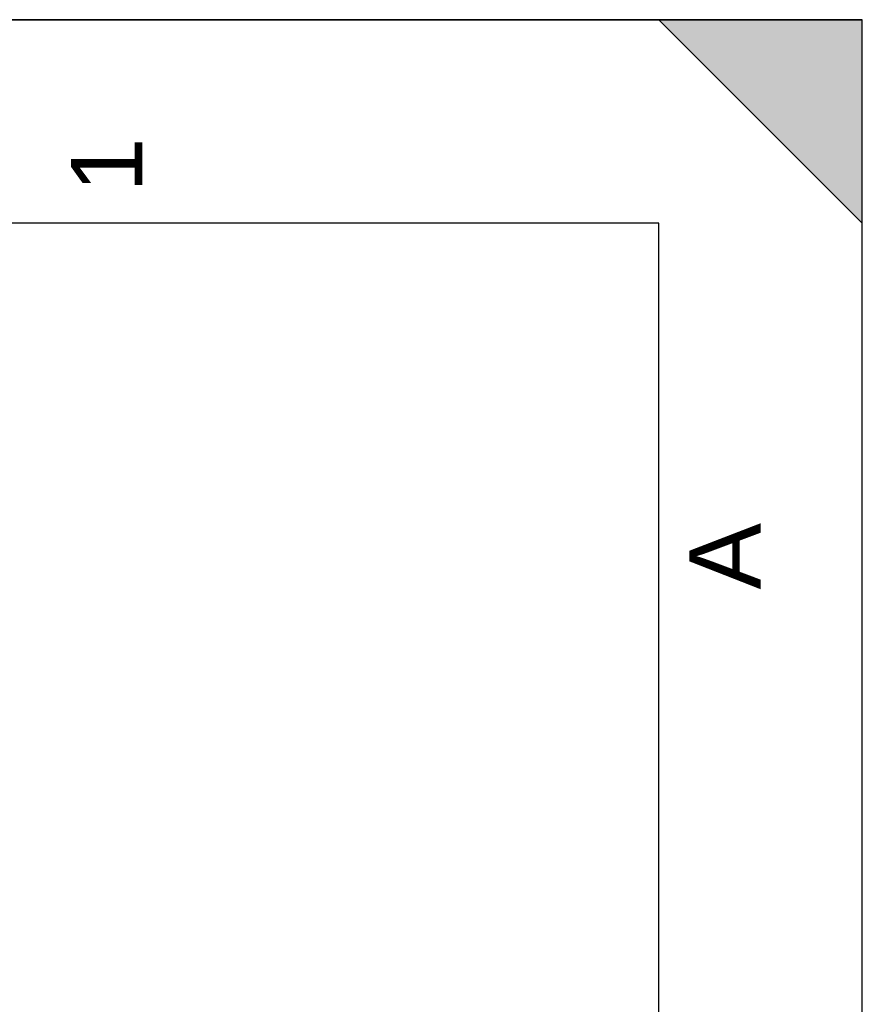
# Model space of a CAD drawing. Header units: millimetres. Extents: x 0 to 297, y 0 to 210.
# Tile 30 of 30: x 256 to 297, y 162 to 210. Entities that reach past the tile are written whole.
import ezdxf

# ---------------------------------------------------------------- set-up
doc = ezdxf.new("R2010")
doc.units = ezdxf.units.MM
doc.header["$LTSCALE"] = 16.335
doc.layers.get('0').update_dxf_attribs({"linetype": 'CONTINUOUS'})
doc.styles.add('TEXTSTYLE_2', font='arial.ttf')

# ---------------------------------------------------------------- blocks, each defined once
blk = doc.blocks.new('MARGEA4_BL0', base_point=(148.514, 105.014))
at = {"color": 7, "linetype": 'Continuous'}
for p, q in [((297.014, 210.014), (0.014, 210.014)), ((287.014, 210.014), (297.014, 200.014)), ((297.014, 210.014), (287.014, 210.014)), ((297.014, 200.014), (287.014, 210.014)), ((297.014, 0.014), (297.014, 210.014)), ((297.014, 200.014), (297.014, 210.014)), ((297.014, 0.014), (297.014, 210.014)), ((287.014, 200.014), (10.014, 200.014)), ((287.014, 10.014), (287.014, 200.014))]:
    blk.add_line(p, q, dxfattribs=at)
blk.add_solid([(287.014, 210.014), (297.014, 200.014), (297.014, 210.014)], dxfattribs=at)
at = {"color": 7, "linetype": 'Continuous', "style": 'TEXTSTYLE_2', "oblique": 0}
for s, p in [('1', (261.639, 201.514)), ('A', (292.014, 182.014))]:
    blk.add_text(s, height=3.5, rotation=90, dxfattribs=at).set_placement(p)

msp = doc.modelspace()

# ---------------------------------------------------------------- linework, layer by layer
at = {"color": 7, "linetype": 'Continuous'}
for p, q in [((0, 210), (297, 210)), ((297, 0), (297, 210)), ((297.014, 0.014), (297.014, 200.014))]:
    msp.add_line(p, q, dxfattribs=at)

# ---------------------------------------------------------------- block references
msp.add_blockref('MARGEA4_BL0', (148.514, 105.014), dxfattribs=at)

doc.saveas('drawing.dxf')
